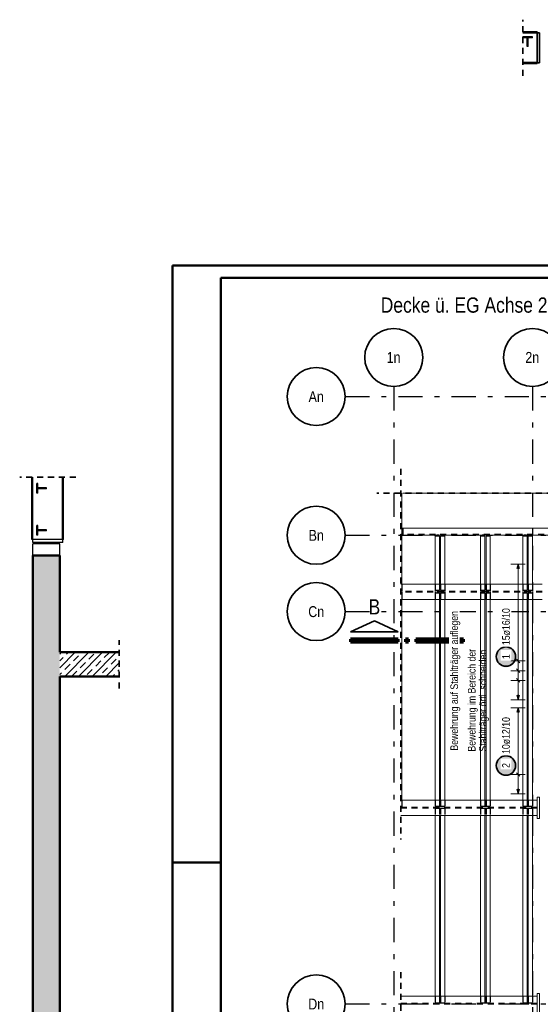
# Model space of a CAD drawing. Header units: millimetres. Extents: x -5 to 113, y -26 to 51.
# Tile 7 of 31: x -3 to 8, y 27 to 47. Entities that reach past the tile are written whole.
import ezdxf
from ezdxf.enums import TextEntityAlignment as Align

# ---------------------------------------------------------------- set-up
doc = ezdxf.new("R2010")
doc.units = ezdxf.units.MM
doc.linetypes.add('DASHDOTX2', pattern=[2, 1, -0.5, 0, -0.5])
doc.linetypes.add('HIDDEN', pattern=[0.375, 0.25, -0.125])
for name, color, linetype, lineweight in [('Achsen', 7, 'Continuous', 20), ('Mattenbewehrung', 7, 'Continuous', 20), ('Schraffuren', 7, 'Continuous', 20), ('Stabstahl', 7, 'Continuous', 20)]:
    doc.layers.add(name, color=color, linetype=linetype, lineweight=lineweight)
doc.styles.add('Arial Narrow', font='ARIALN.TTF')
pattern_1 = [(45, (0, 0), (-0.1414214, 0.1414214), [0.15, -0.1]), (45, (-0.07071, 0.07071), (-0.1414214, 0.1414214), [])]

msp = doc.modelspace()

# ---------------------------------------------------------------- hatches: boundary and pattern name
at = {"layer": 'Schraffuren', "lineweight": 13, "true_color": 0x4682b4}
for points in [[(7.35723, 46.766708), (7.44623, 46.766708), (7.44623, 46.788708), (7.24623, 46.788708), (7.24623, 46.766708), (7.33523, 46.766708), (7.33523, 46.588708), (7.35723, 46.588708)], [(-2.789944, 37.429203), (-2.611944, 37.429203), (-2.611944, 37.451203), (-2.789944, 37.451203), (-2.789944, 37.540203), (-2.811944, 37.540203), (-2.811944, 37.340203), (-2.789944, 37.340203)], [(-2.789944, 36.559203), (-2.611944, 36.559203), (-2.611944, 36.581203), (-2.789944, 36.581203), (-2.789944, 36.670203), (-2.811944, 36.670203), (-2.811944, 36.470203), (-2.789944, 36.470203)]]:
    msp.add_hatch(color=145, dxfattribs=at).paths.add_polyline_path(points)
at = {"layer": 'Schraffuren', "lineweight": 13}
h = msp.add_hatch(dxfattribs=at)
h.set_pattern_fill('bB', color=6, scale=0.01, angle=45, style=0, pattern_type=2)
h.set_pattern_definition(pattern_1)
h.paths.add_polyline_path([(-2.893356, 6.630196), (-2.333356, 6.630196), (-2.333356, 36.050203), (-2.893356, 36.050203)])
h = msp.add_hatch(dxfattribs=at)
h.set_pattern_fill('bB', color=6, scale=0.01, angle=45, style=0, pattern_type=2)
h.set_pattern_definition(pattern_1)
h.paths.add_polyline_path([(-1.10259, 33.550196), (-1.10259, 34.050196), (-2.333344, 34.050196), (-2.333344, 33.550196)])
at = {"layer": 'Stabstahl', "lineweight": 25, "true_color": 0xffffff}
for points in [[(7.12, 33.958329), (7.119866, 33.966007), (7.119464, 33.973675), (7.118795, 33.981325), (7.117859, 33.988947), (7.116658, 33.996531), (7.115192, 34.004069), (7.113465, 34.011551), (7.111478, 34.018969), (7.109232, 34.026312), (7.106732, 34.033573), (7.10398, 34.040742), (7.10098, 34.047811), (7.097735, 34.05477), (7.094248, 34.061612), (7.090526, 34.068329), (7.086571, 34.074911), (7.082388, 34.081351), (7.077984, 34.087641), (7.073362, 34.093774), (7.06853, 34.099742), (7.063492, 34.105537), (7.058255, 34.111154), (7.052825, 34.116583), (7.047209, 34.121821), (7.041413, 34.126858), (7.035446, 34.131691), (7.029313, 34.136312), (7.023022, 34.140717), (7.016582, 34.144899), (7.01, 34.148854), (7.003284, 34.152577), (6.996442, 34.156063), (6.989482, 34.159309), (6.982413, 34.162309), (6.975244, 34.165061), (6.967984, 34.167561), (6.96064, 34.169806), (6.953223, 34.171794), (6.945741, 34.173521), (6.938203, 34.174986), (6.930618, 34.176188), (6.922996, 34.177123), (6.915346, 34.177793), (6.907678, 34.178195), (6.9, 34.178329), (6.892322, 34.178195), (6.884654, 34.177793), (6.877004, 34.177123), (6.869382, 34.176188), (6.861797, 34.174986), (6.854259, 34.173521), (6.846777, 34.171794), (6.83936, 34.169806), (6.832016, 34.167561), (6.824756, 34.165061), (6.817587, 34.162309), (6.810518, 34.159309), (6.803558, 34.156063), (6.796716, 34.152577), (6.79, 34.148854), (6.783418, 34.144899), (6.776978, 34.140717), (6.770687, 34.136312), (6.764554, 34.131691), (6.758587, 34.126858), (6.752791, 34.121821), (6.747175, 34.116583), (6.741745, 34.111154), (6.736508, 34.105537), (6.73147, 34.099742), (6.726638, 34.093774), (6.722016, 34.087641), (6.717612, 34.081351), (6.713429, 34.074911), (6.709474, 34.068329), (6.705752, 34.061612), (6.702265, 34.05477), (6.69902, 34.047811), (6.69602, 34.040742), (6.693268, 34.033573), (6.690768, 34.026312), (6.688522, 34.018969), (6.686535, 34.011551), (6.684808, 34.004069), (6.683342, 33.996531), (6.682141, 33.988947), (6.681205, 33.981325), (6.680536, 33.973675), (6.680134, 33.966007), (6.68, 33.958329), (6.680134, 33.950651), (6.680536, 33.942982), (6.681205, 33.935332), (6.682141, 33.927711), (6.683342, 33.920126), (6.684808, 33.912588), (6.686535, 33.905106), (6.688522, 33.897688), (6.690768, 33.890345), (6.693268, 33.883084), (6.69602, 33.875915), (6.69902, 33.868847), (6.702265, 33.861887), (6.705752, 33.855045), (6.709474, 33.848329), (6.713429, 33.841746), (6.717612, 33.835306), (6.722016, 33.829016), (6.726638, 33.822883), (6.73147, 33.816915), (6.736508, 33.81112), (6.741745, 33.805504), (6.747175, 33.800074), (6.752791, 33.794837), (6.758587, 33.789799), (6.764554, 33.784966), (6.770687, 33.780345), (6.776978, 33.77594), (6.783418, 33.771758), (6.79, 33.767803), (6.796716, 33.76408), (6.803558, 33.760594), (6.810518, 33.757349), (6.817587, 33.754348), (6.824756, 33.751596), (6.832016, 33.749096), (6.83936, 33.746851), (6.846777, 33.744864), (6.854259, 33.743136), (6.861797, 33.741671), (6.869382, 33.74047), (6.877004, 33.739534), (6.884654, 33.738865), (6.892322, 33.738463), (6.9, 33.738329), (6.907678, 33.738463), (6.915346, 33.738865), (6.922996, 33.739534), (6.930618, 33.74047), (6.938203, 33.741671), (6.945741, 33.743136), (6.953223, 33.744864), (6.96064, 33.746851), (6.967984, 33.749096), (6.975244, 33.751596), (6.982413, 33.754348), (6.989482, 33.757349), (6.996442, 33.760594), (7.003284, 33.76408), (7.01, 33.767803), (7.016582, 33.771758), (7.023022, 33.77594), (7.029313, 33.780345), (7.035446, 33.784966), (7.041413, 33.789799), (7.047209, 33.794837), (7.052825, 33.800074), (7.058255, 33.805504), (7.063492, 33.81112), (7.06853, 33.816915), (7.073362, 33.822883), (7.077984, 33.829016), (7.082388, 33.835306), (7.086571, 33.841746), (7.090526, 33.848329), (7.094248, 33.855045), (7.097735, 33.861887), (7.10098, 33.868847), (7.10398, 33.875915), (7.106732, 33.883084), (7.109232, 33.890345), (7.111478, 33.897688), (7.113465, 33.905106), (7.115192, 33.912588), (7.116658, 33.920126), (7.117859, 33.927711), (7.118795, 33.935332), (7.119464, 33.942982)], [(7.12001, 31.704833), (7.119876, 31.712511), (7.119475, 31.72018), (7.118805, 31.727829), (7.117869, 31.735451), (7.116668, 31.743036), (7.115203, 31.750574), (7.113476, 31.758056), (7.111488, 31.765473), (7.109243, 31.772817), (7.106743, 31.780078), (7.103991, 31.787247), (7.10099, 31.794315), (7.097745, 31.801275), (7.094259, 31.808117), (7.090536, 31.814833), (7.086581, 31.821415), (7.082399, 31.827856), (7.077994, 31.834146), (7.073373, 31.840279), (7.06854, 31.846246), (7.063502, 31.852042), (7.058265, 31.857658), (7.052835, 31.863088), (7.047219, 31.868325), (7.041424, 31.873363), (7.035456, 31.878196), (7.029323, 31.882817), (7.023033, 31.887221), (7.016593, 31.891404), (7.01001, 31.895359), (7.003294, 31.899082), (6.996452, 31.902568), (6.989493, 31.905813), (6.982424, 31.908814), (6.975255, 31.911566), (6.967994, 31.914066), (6.960651, 31.916311), (6.953233, 31.918298), (6.945751, 31.920026), (6.938213, 31.921491), (6.930629, 31.922692), (6.923007, 31.923628), (6.915357, 31.924297), (6.907688, 31.924699), (6.90001, 31.924833), (6.892333, 31.924699), (6.884664, 31.924297), (6.877014, 31.923628), (6.869392, 31.922692), (6.861808, 31.921491), (6.85427, 31.920026), (6.846788, 31.918298), (6.83937, 31.916311), (6.832027, 31.914066), (6.824766, 31.911566), (6.817597, 31.908814), (6.810528, 31.905813), (6.803569, 31.902568), (6.796727, 31.899082), (6.79001, 31.895359), (6.783428, 31.891404), (6.776988, 31.887221), (6.770698, 31.882817), (6.764565, 31.878196), (6.758597, 31.873363), (6.752802, 31.868325), (6.747186, 31.863088), (6.741756, 31.857658), (6.736519, 31.852042), (6.731481, 31.846246), (6.726648, 31.840279), (6.722027, 31.834146), (6.717622, 31.827856), (6.71344, 31.821415), (6.709485, 31.814833), (6.705762, 31.808117), (6.702276, 31.801275), (6.69903, 31.794315), (6.69603, 31.787247), (6.693278, 31.780078), (6.690778, 31.772817), (6.688533, 31.765473), (6.686545, 31.758056), (6.684818, 31.750574), (6.683353, 31.743036), (6.682151, 31.735451), (6.681216, 31.727829), (6.680546, 31.72018), (6.680144, 31.712511), (6.68001, 31.704833), (6.680144, 31.697155), (6.680546, 31.689487), (6.681216, 31.681837), (6.682151, 31.674215), (6.683353, 31.666631), (6.684818, 31.659093), (6.686545, 31.65161), (6.688533, 31.644193), (6.690778, 31.636849), (6.693278, 31.629589), (6.69603, 31.62242), (6.69903, 31.615351), (6.702276, 31.608392), (6.705762, 31.601549), (6.709485, 31.594833), (6.71344, 31.588251), (6.717622, 31.581811), (6.722027, 31.57552), (6.726648, 31.569388), (6.731481, 31.56342), (6.736519, 31.557624), (6.741756, 31.552008), (6.747186, 31.546578), (6.752802, 31.541341), (6.758597, 31.536303), (6.764565, 31.531471), (6.770698, 31.526849), (6.776988, 31.522445), (6.783428, 31.518263), (6.79001, 31.514308), (6.796727, 31.510585), (6.803569, 31.507099), (6.810528, 31.503853), (6.817597, 31.500853), (6.824766, 31.498101), (6.832027, 31.495601), (6.83937, 31.493356), (6.846788, 31.491368), (6.85427, 31.489641), (6.861808, 31.488176), (6.869392, 31.486974), (6.877014, 31.486038), (6.884664, 31.485369), (6.892333, 31.484967), (6.90001, 31.484833), (6.907688, 31.484967), (6.915357, 31.485369), (6.923007, 31.486038), (6.930629, 31.486974), (6.938213, 31.488176), (6.945751, 31.489641), (6.953233, 31.491368), (6.960651, 31.493356), (6.967994, 31.495601), (6.975255, 31.498101), (6.982424, 31.500853), (6.989493, 31.503853), (6.996452, 31.507099), (7.003294, 31.510585), (7.01001, 31.514308), (7.016593, 31.518263), (7.023033, 31.522445), (7.029323, 31.526849), (7.035456, 31.531471), (7.041424, 31.536303), (7.047219, 31.541341), (7.052835, 31.546578), (7.058265, 31.552008), (7.063502, 31.557624), (7.06854, 31.56342), (7.073373, 31.569388), (7.077994, 31.57552), (7.082399, 31.581811), (7.086581, 31.588251), (7.090536, 31.594833), (7.094259, 31.601549), (7.097745, 31.608392), (7.10099, 31.615351), (7.103991, 31.62242), (7.106743, 31.629589), (7.109243, 31.636849), (7.111488, 31.644193), (7.113476, 31.65161), (7.115203, 31.659093), (7.116668, 31.666631), (7.117869, 31.674215), (7.118805, 31.681837), (7.119475, 31.689487)]]:
    msp.add_hatch(color=7, dxfattribs=at).paths.add_polyline_path(points)

# ---------------------------------------------------------------- linework, layer by layer
at = {"color": 2, "linetype": 'HIDDEN', "lineweight": 35, "ltscale": 0.5}
for p, q in [((7.24623, 45.980108), (7.24623, 47.140108)), ((4.72623, 37.844906), (4.72623, 30.170923)), ((-2.003342, 37.673044), (-3.163342, 37.673044)), ((45.667387, 37.344906), (4.22623, 37.344906)), ((-1.10259, 33.300196), (-1.10259, 34.300196)), ((4.72623, 27.430923), (4.72623, 26.110923))]:
    msp.add_line(p, q, dxfattribs=at)
at = {"color": 4, "linetype": 'Continuous', "lineweight": 50}
for p, q in [((95, 42.05), (0, 42.05)), ((0, 42.05), (0, 0)), ((94.75, 41.8), (1, 41.8)), ((1, 41.8), (1, 0.25)), ((-2.893356, 20.784877), (-2.893356, 36.050203)), ((-2.333342, 36.050203), (-2.893356, 36.050203)), ((-2.333356, 34.050196), (-2.333356, 36.050203)), ((-1.10259, 34.050196), (-2.333344, 34.050196)), ((-2.333356, 20.784677), (-2.333356, 33.550196)), ((-1.10259, 33.550196), (-2.333344, 33.550196))]:
    msp.add_line(p, q, dxfattribs=at)
at = {"color": 7, "linetype": 'Continuous', "lineweight": 18}
for p, q in [((4.74623, 37.344906), (4.74623, 35.459469)), ((4.76523, 37.344906), (4.76523, 37.340203)), ((8.45775, 37.340203), (4.76523, 37.340203)), ((8.45775, 36.620203), (4.74623, 36.620203)), ((8.45775, 36.470203), (4.74623, 36.470203)), ((5.43623, 36.470203), (5.43623, 36.450203)), ((5.52523, 36.450203), (5.43623, 36.450203)), ((5.43623, 36.450203), (5.43623, 35.459469)), ((5.52523, 36.450203), (5.52523, 35.459469)), ((5.63623, 36.450203), (5.54723, 36.450203)), ((5.54723, 36.450203), (5.54723, 35.459469)), ((5.63623, 36.470203), (5.63623, 36.450203)), ((6.37623, 36.470203), (6.37623, 36.450203)), ((6.46523, 36.450203), (6.37623, 36.450203)), ((6.37623, 36.450203), (6.37623, 35.459469)), ((6.46523, 36.450203), (6.46523, 35.459469)), ((6.57623, 36.450203), (6.48723, 36.450203)), ((6.48723, 36.450203), (6.48723, 35.459469)), ((6.57623, 36.470203), (6.57623, 36.450203)), ((6.57623, 36.450203), (6.57623, 35.459469)), ((7.24623, 36.470203), (7.24623, 36.450203)), ((7.33523, 36.450203), (7.24623, 36.450203)), ((7.24623, 36.450203), (7.24623, 35.459469)), ((7.33523, 36.450203), (7.33523, 35.459469)), ((7.44623, 36.450203), (7.35723, 36.450203)), ((7.35723, 36.450203), (7.35723, 35.459469)), ((7.44623, 36.470203), (7.44623, 36.450203)), ((7.44623, 36.450203), (7.44623, 35.459469)), ((4.74623, 35.139469), (4.74623, 30.990923)), ((5.43623, 35.139469), (5.43623, 30.990923)), ((5.52523, 35.139469), (5.52523, 30.990923)), ((5.54723, 35.139469), (5.54723, 30.990923)), ((7.24623, 35.139469), (7.24623, 30.990923)), ((7.33523, 35.139469), (7.33523, 30.990923)), ((7.35723, 35.139469), (7.35723, 30.990923)), ((7.44623, 35.139469), (7.44623, 30.990923)), ((7.54623, 30.990923), (4.72623, 30.990923)), ((7.59623, 31.050196), (7.54623, 31.050196)), ((7.54623, 31.050196), (7.54623, 30.990923)), ((7.54623, 30.990923), (7.54623, 30.670923)), ((7.59623, 31.050196), (7.59623, 30.610196)), ((7.54623, 30.670923), (4.72623, 30.670923)), ((5.43623, 30.670923), (5.43623, 26.930923)), ((5.52523, 30.670923), (5.52523, 26.930923)), ((5.54723, 30.670923), (5.54723, 26.930923)), ((5.63623, 30.670923), (5.63623, 26.930923)), ((6.37623, 30.670923), (6.37623, 26.930923)), ((6.46523, 30.670923), (6.46523, 26.930923)), ((6.48723, 30.670923), (6.48723, 26.930923)), ((6.57623, 30.670923), (6.57623, 26.930923)), ((7.24623, 30.670923), (7.24623, 26.930923)), ((7.33523, 30.670923), (7.33523, 26.930923)), ((7.35723, 30.670923), (7.35723, 26.930923)), ((7.44623, 30.670923), (7.44623, 26.930923)), ((7.54623, 30.670923), (7.54623, 30.610196)), ((7.59623, 30.610196), (7.54623, 30.610196)), ((7.54623, 26.930923), (4.72623, 26.930923)), ((7.59623, 26.990196), (7.54623, 26.990196)), ((7.54623, 26.990196), (7.54623, 26.930923)), ((7.54623, 26.930923), (7.54623, 26.610923)), ((7.59623, 26.990196), (7.59623, 26.550196))]:
    msp.add_line(p, q, dxfattribs=at)
at = {"color": 3, "linetype": 'HIDDEN', "lineweight": 25, "ltscale": 0.5}
for p, q in [((4.74623, 36.620203), (4.72623, 36.620203)), ((8.59025, 36.487203), (4.72623, 36.487203)), ((4.76523, 36.620203), (4.76523, 36.487203)), ((4.76523, 36.487203), (4.76523, 36.470203)), ((5.474229, 36.487203), (5.47423, 36.470203)), ((5.498229, 36.487203), (5.49823, 36.470203)), ((5.574229, 36.487203), (5.57423, 36.470203)), ((5.598229, 36.487203), (5.59823, 36.470203)), ((6.414229, 36.487203), (6.41423, 36.470203)), ((6.438229, 36.487203), (6.43823, 36.470203)), ((6.514229, 36.487203), (6.51423, 36.470203)), ((6.538229, 36.487203), (6.53823, 36.470203)), ((7.284229, 36.487203), (7.28423, 36.470203)), ((7.308229, 36.487203), (7.30823, 36.470203)), ((7.384229, 36.487203), (7.38423, 36.470203)), ((7.408229, 36.487203), (7.40823, 36.470203)), ((4.74623, 36.470203), (4.72623, 36.470203)), ((5.47423, 36.470203), (5.47423, 36.450203)), ((5.49823, 36.470203), (5.49823, 36.450203)), ((5.57423, 36.470203), (5.57423, 36.450203)), ((5.59823, 36.470203), (5.59823, 36.450203)), ((6.41423, 36.470203), (6.41423, 36.450203)), ((6.43823, 36.470203), (6.43823, 36.450203)), ((6.51423, 36.470203), (6.51423, 36.450203)), ((6.53823, 36.470203), (6.53823, 36.450203)), ((7.28423, 36.470203), (7.28423, 36.450203)), ((7.30823, 36.470203), (7.30823, 36.450203)), ((7.38423, 36.470203), (7.38423, 36.450203)), ((7.40823, 36.470203), (7.40823, 36.450203)), ((4.74623, 35.459469), (4.74623, 35.326969)), ((5.43623, 35.459469), (5.43623, 35.326969)), ((5.52523, 35.459469), (5.52523, 35.326969)), ((5.54723, 35.459469), (5.54723, 35.326969)), ((6.37623, 35.459469), (6.37623, 35.326969)), ((6.46523, 35.459469), (6.46523, 35.326969)), ((6.48723, 35.459469), (6.48723, 35.326969)), ((6.57623, 35.459469), (6.57623, 35.326969)), ((7.24623, 35.459469), (7.24623, 35.326969)), ((7.33523, 35.459469), (7.33523, 35.326969)), ((7.35723, 35.459469), (7.35723, 35.326969)), ((7.44623, 35.459469), (7.44623, 35.326969)), ((4.74623, 35.326969), (4.72623, 35.326969)), ((4.74623, 35.271969), (4.72623, 35.271969)), ((4.74623, 35.326969), (4.74623, 35.306969)), ((4.74623, 35.291969), (4.74623, 35.271969)), ((4.74623, 35.271969), (4.74623, 35.139469)), ((5.52523, 35.326969), (5.43623, 35.326969)), ((5.43623, 35.326969), (5.43623, 35.306969)), ((5.43623, 35.291969), (5.43623, 35.271969)), ((5.52523, 35.271969), (5.43623, 35.271969)), ((5.43623, 35.271969), (5.43623, 35.139469)), ((5.474229, 35.314091), (5.475147, 35.314091)), ((5.474229, 35.31397), (5.475138, 35.31397)), ((5.474235, 35.31397), (5.474235, 35.306969)), ((5.474235, 35.306969), (5.474235, 35.291969)), ((5.474235, 35.291969), (5.474235, 35.271969)), ((5.477736, 35.313922), (5.475138, 35.313922)), ((5.475147, 35.314), (5.477753, 35.314)), ((5.477736, 35.31397), (5.481626, 35.31397)), ((5.481648, 35.31397), (5.477753, 35.31397)), ((5.486241, 35.31397), (5.481648, 35.31397)), ((5.490833, 35.31397), (5.486241, 35.31397)), ((5.494706, 35.31397), (5.490833, 35.31397)), ((5.490833, 35.31397), (5.494723, 35.31397)), ((5.494706, 35.313999), (5.497311, 35.313999)), ((5.497321, 35.313923), (5.494723, 35.313922)), ((5.497311, 35.314089), (5.498229, 35.314089)), ((5.497321, 35.313972), (5.498229, 35.313972)), ((5.498235, 35.31397), (5.498235, 35.306969)), ((5.498235, 35.306969), (5.498235, 35.291969)), ((5.498235, 35.291969), (5.498235, 35.271969)), ((5.52523, 35.271969), (5.52523, 35.139469)), ((5.54723, 35.271969), (5.54723, 35.139469)), ((5.574229, 35.314084), (5.575147, 35.314084)), ((5.574229, 35.313977), (5.575138, 35.313977)), ((5.574235, 35.31397), (5.574235, 35.306969)), ((5.574235, 35.306969), (5.574235, 35.291969)), ((5.574235, 35.291969), (5.574235, 35.271969)), ((5.577736, 35.313925), (5.575138, 35.313924)), ((5.575147, 35.313998), (5.577753, 35.313998)), ((5.577736, 35.313971), (5.581626, 35.313971)), ((5.581648, 35.31397), (5.577753, 35.313969)), ((5.586241, 35.31397), (5.581648, 35.31397)), ((5.590833, 35.31397), (5.586241, 35.31397)), ((5.590833, 35.313972), (5.594723, 35.313972)), ((5.594706, 35.31397), (5.590833, 35.31397)), ((5.594706, 35.313998), (5.597311, 35.313998)), ((5.597321, 35.313925), (5.594723, 35.313925)), ((5.597311, 35.314083), (5.598229, 35.314083)), ((5.597321, 35.313979), (5.598229, 35.313979)), ((5.598235, 35.31397), (5.598235, 35.306969)), ((5.598235, 35.306969), (5.598235, 35.291969)), ((5.598235, 35.291969), (5.598235, 35.271969)), ((6.46523, 35.326969), (6.37623, 35.326969)), ((6.37623, 35.326969), (6.37623, 35.306969)), ((6.37623, 35.291969), (6.37623, 35.271969)), ((6.46523, 35.271969), (6.37623, 35.271969)), ((6.37623, 35.271969), (6.37623, 35.139469)), ((6.414229, 35.314038), (6.415138, 35.314038)), ((6.414229, 35.314032), (6.415147, 35.314032)), ((6.414235, 35.31397), (6.414235, 35.306969)), ((6.414235, 35.306969), (6.414235, 35.291969)), ((6.414235, 35.291969), (6.414235, 35.271969)), ((6.417736, 35.313945), (6.415138, 35.313945)), ((6.415147, 35.313985), (6.417753, 35.313985)), ((6.417736, 35.313983), (6.421626, 35.313983)), ((6.421648, 35.313966), (6.417753, 35.313966)), ((6.426241, 35.313966), (6.421648, 35.313966)), ((6.430833, 35.313966), (6.426241, 35.313966)), ((6.430833, 35.313983), (6.434723, 35.313983)), ((6.434706, 35.313966), (6.430833, 35.313966)), ((6.434706, 35.313985), (6.437311, 35.313985)), ((6.437321, 35.313946), (6.434723, 35.313946)), ((6.437311, 35.314031), (6.438229, 35.314031)), ((6.437321, 35.31404), (6.438229, 35.31404)), ((6.438235, 35.31397), (6.438235, 35.306969)), ((6.438235, 35.306969), (6.438235, 35.291969)), ((6.438235, 35.291969), (6.438235, 35.271969)), ((6.46523, 35.271969), (6.46523, 35.139469)), ((6.57623, 35.326969), (6.48723, 35.326969)), ((6.57623, 35.271969), (6.48723, 35.271969)), ((6.48723, 35.271969), (6.48723, 35.139469)), ((6.514229, 35.314045), (6.515138, 35.314045)), ((6.514229, 35.314026), (6.515147, 35.314026)), ((6.514235, 35.31397), (6.514235, 35.306969)), ((6.514235, 35.306969), (6.514235, 35.291969)), ((6.514235, 35.291969), (6.514235, 35.271969)), ((6.517736, 35.313948), (6.515138, 35.313948)), ((6.515147, 35.313984), (6.517753, 35.313984)), ((6.517736, 35.313984), (6.521626, 35.313984)), ((6.521648, 35.313966), (6.517753, 35.313965)), ((6.526241, 35.313966), (6.521648, 35.313966)), ((6.530833, 35.313966), (6.526241, 35.313966)), ((6.530833, 35.313984), (6.534723, 35.313984)), ((6.534706, 35.313966), (6.530833, 35.313966)), ((6.534706, 35.313983), (6.537311, 35.313983)), ((6.537321, 35.313948), (6.534723, 35.313948)), ((6.537311, 35.314024), (6.538229, 35.314024)), ((6.537321, 35.314047), (6.538229, 35.314047)), ((6.538235, 35.31397), (6.538235, 35.306969)), ((6.538235, 35.306969), (6.538235, 35.291969)), ((6.538235, 35.291969), (6.538235, 35.271969)), ((6.57623, 35.326969), (6.57623, 35.306969)), ((6.57623, 35.291969), (6.57623, 35.271969)), ((6.57623, 35.271969), (6.57623, 35.139469)), ((7.33523, 35.326969), (7.24623, 35.326969)), ((7.24623, 35.326969), (7.24623, 35.306969)), ((7.24623, 35.291969), (7.24623, 35.271969)), ((7.33523, 35.271969), (7.24623, 35.271969)), ((7.24623, 35.271969), (7.24623, 35.139469)), ((7.284229, 35.314101), (7.285138, 35.314101)), ((7.284229, 35.313978), (7.285147, 35.313978)), ((7.284235, 35.31397), (7.284235, 35.306969)), ((7.284235, 35.306969), (7.284235, 35.291969)), ((7.284235, 35.291969), (7.284235, 35.271969)), ((7.287736, 35.313967), (7.285138, 35.313967)), ((7.285147, 35.313972), (7.287753, 35.313972)), ((7.287736, 35.313995), (7.291626, 35.313995)), ((7.291648, 35.313962), (7.287753, 35.313962)), ((7.296241, 35.313962), (7.291648, 35.313962)), ((7.300833, 35.313962), (7.296241, 35.313962)), ((7.300833, 35.313995), (7.304723, 35.313995)), ((7.304706, 35.313962), (7.300833, 35.313962)), ((7.304706, 35.313972), (7.307311, 35.313972)), ((7.307321, 35.313967), (7.304723, 35.313967)), ((7.307311, 35.313976), (7.308229, 35.313976)), ((7.307321, 35.314103), (7.308229, 35.314103)), ((7.308235, 35.31397), (7.308235, 35.306969)), ((7.308235, 35.306969), (7.308235, 35.291969)), ((7.308235, 35.291969), (7.308235, 35.271969)), ((7.33523, 35.271969), (7.33523, 35.139469)), ((7.44623, 35.326969), (7.35723, 35.326969)), ((7.44623, 35.271969), (7.35723, 35.271969)), ((7.35723, 35.271969), (7.35723, 35.139469)), ((7.384229, 35.314108), (7.385138, 35.314108)), ((7.384229, 35.313971), (7.385147, 35.313971)), ((7.384235, 35.31397), (7.384235, 35.306969)), ((7.384235, 35.306969), (7.384235, 35.291969)), ((7.384235, 35.291969), (7.384235, 35.271969)), ((7.387736, 35.313969), (7.385138, 35.313969)), ((7.385147, 35.31397), (7.387753, 35.31397)), ((7.387736, 35.313996), (7.391626, 35.313996)), ((7.391648, 35.313962), (7.387753, 35.313962)), ((7.396241, 35.313962), (7.391648, 35.313962)), ((7.400833, 35.313962), (7.396241, 35.313962)), ((7.400833, 35.313996), (7.404723, 35.313996)), ((7.404706, 35.313962), (7.400833, 35.313962)), ((7.404706, 35.31397), (7.407311, 35.31397)), ((7.407321, 35.31397), (7.404723, 35.31397)), ((7.407311, 35.31397), (7.408229, 35.31397)), ((7.407321, 35.31411), (7.408229, 35.31411)), ((7.408235, 35.31397), (7.408235, 35.306969)), ((7.408235, 35.306969), (7.408235, 35.291969)), ((7.408235, 35.291969), (7.408235, 35.271969)), ((7.44623, 35.326969), (7.44623, 35.306969)), ((7.44623, 35.291969), (7.44623, 35.271969)), ((7.44623, 35.271969), (7.44623, 35.139469)), ((4.74623, 30.990923), (4.74623, 30.858423)), ((5.43623, 30.990923), (5.43623, 30.858423)), ((5.52523, 30.990923), (5.52523, 30.858423)), ((5.54723, 30.990923), (5.54723, 30.858423)), ((5.63623, 30.990923), (5.63623, 30.858423)), ((6.37623, 30.990923), (6.37623, 30.858423)), ((6.46523, 30.990923), (6.46523, 30.858423)), ((6.48723, 30.990923), (6.48723, 30.858423)), ((6.57623, 30.990923), (6.57623, 30.858423)), ((7.24623, 30.990923), (7.24623, 30.858423)), ((7.33523, 30.990923), (7.33523, 30.858423)), ((7.35723, 30.990923), (7.35723, 30.858423)), ((7.44623, 30.990923), (7.44623, 30.858423)), ((4.74623, 30.858423), (4.72623, 30.858423)), ((7.54623, 30.838423), (4.72623, 30.838423)), ((7.54623, 30.823423), (4.72623, 30.823423)), ((4.74623, 30.858423), (4.74623, 30.838423)), ((5.52523, 30.858423), (5.43623, 30.858423)), ((5.52523, 30.813823), (5.43623, 30.813823)), ((5.43623, 30.813823), (5.43623, 30.670923)), ((5.54723, 30.858423), (5.52523, 30.858423)), ((5.54723, 30.813823), (5.52523, 30.813823)), ((5.52523, 30.813823), (5.52523, 30.670923)), ((5.63623, 30.858423), (5.54723, 30.858423)), ((5.63623, 30.813823), (5.54723, 30.813823)), ((5.54723, 30.813823), (5.54723, 30.670923)), ((5.63623, 30.813823), (5.63623, 30.670923)), ((6.46523, 30.858423), (6.37623, 30.858423)), ((6.46523, 30.813823), (6.37623, 30.813823)), ((6.37623, 30.813823), (6.37623, 30.670923)), ((6.48723, 30.858423), (6.46523, 30.858423)), ((6.48723, 30.813823), (6.46523, 30.813823)), ((6.46523, 30.813823), (6.46523, 30.670923)), ((6.57623, 30.858423), (6.48723, 30.858423)), ((6.57623, 30.813823), (6.48723, 30.813823)), ((6.48723, 30.813823), (6.48723, 30.670923)), ((6.57623, 30.813823), (6.57623, 30.670923)), ((7.33523, 30.858423), (7.24623, 30.858423)), ((7.33523, 30.813823), (7.24623, 30.813823)), ((7.24623, 30.813823), (7.24623, 30.670923)), ((7.35723, 30.858423), (7.33523, 30.858423)), ((7.35723, 30.813823), (7.33523, 30.813823)), ((7.33523, 30.813823), (7.33523, 30.670923)), ((7.44623, 30.858423), (7.35723, 30.858423)), ((7.44623, 30.813823), (7.35723, 30.813823)), ((7.35723, 30.813823), (7.35723, 30.670923)), ((7.44623, 30.813823), (7.44623, 30.670923)), ((5.43623, 26.930923), (5.43623, 26.788023)), ((5.52523, 26.930923), (5.52523, 26.788023)), ((5.54723, 26.930923), (5.54723, 26.788023)), ((5.63623, 26.930923), (5.63623, 26.788023)), ((6.37623, 26.930923), (6.37623, 26.788023)), ((6.46523, 26.930923), (6.46523, 26.788023)), ((6.48723, 26.930923), (6.48723, 26.788023)), ((6.57623, 26.930923), (6.57623, 26.788023)), ((7.24623, 26.930923), (7.24623, 26.788023)), ((7.33523, 26.930923), (7.33523, 26.788023)), ((7.35723, 26.930923), (7.35723, 26.788023)), ((7.44623, 26.930923), (7.44623, 26.788023)), ((7.54623, 26.778423), (4.72623, 26.778423)), ((7.54623, 26.763423), (4.72623, 26.763423)), ((5.52523, 26.788023), (5.43623, 26.788023)), ((5.54723, 26.788023), (5.52523, 26.788023)), ((5.63623, 26.788023), (5.54723, 26.788023)), ((6.46523, 26.788023), (6.37623, 26.788023)), ((6.48723, 26.788023), (6.46523, 26.788023)), ((6.57623, 26.788023), (6.48723, 26.788023)), ((7.33523, 26.788023), (7.24623, 26.788023)), ((7.35723, 26.788023), (7.33523, 26.788023)), ((7.44623, 26.788023), (7.35723, 26.788023))]:
    msp.add_line(p, q, dxfattribs=at)
at = {"color": 2, "linetype": 'Continuous', "lineweight": 35}
for p, q in [((4.176382, 34.697846), (3.681398, 34.472848)), ((4.671388, 34.472848), (4.176382, 34.697846)), ((3.681398, 34.472848), (4.671388, 34.472848))]:
    msp.add_line(p, q, dxfattribs=at)
at = {"color": 1, "linetype": 'Continuous', "lineweight": 70}
for p, q in [((4.671388, 34.322846), (3.681398, 34.322846)), ((3.681398, 34.322846), (3.681398, 34.262837)), ((3.681398, 34.262837), (4.671388, 34.262837)), ((4.671388, 34.262837), (4.671388, 34.322846)), ((4.881399, 34.322846), (4.821386, 34.322846)), ((4.821386, 34.322846), (4.821386, 34.262837)), ((4.821386, 34.262837), (4.881399, 34.262837)), ((4.881399, 34.262837), (4.881399, 34.322846)), ((6.02139, 34.322846), (5.0314, 34.322846)), ((5.0314, 34.322846), (5.0314, 34.262837)), ((5.0314, 34.262837), (6.02139, 34.262837)), ((6.02139, 34.262837), (6.02139, 34.322846))]:
    msp.add_line(p, q, dxfattribs=at)
at = {"color": 4, "linetype": 'Continuous', "lineweight": 50, "ltscale": 0.2}
msp.add_line((0, 29.7), (1, 29.7), dxfattribs=at)
at = {"layer": 'Achsen', "color": 2, "linetype": 'Continuous', "lineweight": 35}
for p, q in [((7.54623, 46.890108), (7.24623, 46.890108)), ((7.54623, 46.867108), (7.24623, 46.867108)), ((7.54623, 46.870105), (7.54623, 46.890108)), ((7.59623, 46.870105), (7.54623, 46.870105)), ((7.54623, 46.250105), (7.54623, 46.870105)), ((7.59623, 46.250105), (7.59623, 46.870105)), ((7.54623, 46.253108), (7.24623, 46.253108)), ((7.54623, 46.230108), (7.24623, 46.230108)), ((7.59623, 46.250105), (7.54623, 46.250105)), ((7.54623, 46.230108), (7.54623, 46.250105))]:
    msp.add_line(p, q, dxfattribs=at)
at = {"layer": 'Achsen', "color": 3, "linetype": 'DASHDOTX2', "lineweight": 25, "ltscale": 0.5}
for p, q in [((4.577324, 39.55094), (4.577324, -0.69339)), ((7.447324, 39.55094), (7.447324, -0.69339)), ((3.573324, 39.340196), (49.410516, 39.340196)), ((3.573324, 36.470196), (49.410516, 36.470196)), ((3.573324, 34.890196), (49.410516, 34.890196)), ((3.573324, 26.770196), (49.410516, 26.770196))]:
    msp.add_line(p, q, dxfattribs=at)
at = {"layer": 'Achsen', "color": 3, "linetype": 'Continuous', "lineweight": 25}
for p, q in [((-2.913342, 36.380203), (-2.913342, 37.673044)), ((-2.890342, 36.380203), (-2.890342, 37.673044)), ((-2.276342, 36.380203), (-2.276342, 37.673044)), ((-2.253342, 36.380203), (-2.253342, 37.673044)), ((-2.893342, 36.380203), (-2.913342, 36.380203)), ((-2.893356, 36.320203), (-2.893356, 36.380203)), ((-2.893356, 36.050203), (-2.893356, 36.290203)), ((-2.273342, 36.380203), (-2.893342, 36.380203)), ((-2.273342, 36.320203), (-2.893342, 36.320203)), ((-2.333342, 36.290203), (-2.893342, 36.290203)), ((-2.333356, 36.050203), (-2.333356, 36.290203)), ((-2.273342, 36.320203), (-2.273342, 36.380203)), ((-2.253342, 36.380203), (-2.273342, 36.380203))]:
    msp.add_line(p, q, dxfattribs=at)
at = {"layer": 'Achsen', "color": 2, "linetype": 'Continuous', "lineweight": 35}
for centre in [(4.577324, 40.15094), (7.447324, 40.15094), (2.973324, 39.340196), (2.973324, 36.470196), (2.973324, 34.890196), (2.973324, 26.770196)]:
    msp.add_circle(centre, 0.6, dxfattribs=at)
at = {"layer": 'Mattenbewehrung', "color": 3, "linetype": 'Continuous', "lineweight": 25}
for p, q in [((7.44623, 46.788708), (7.24623, 46.788708)), ((7.24623, 46.766708), (7.24623, 46.788708)), ((7.33523, 46.766708), (7.24623, 46.766708)), ((7.33523, 46.588708), (7.33523, 46.766708)), ((7.44623, 46.766708), (7.35723, 46.766708)), ((7.35723, 46.588708), (7.35723, 46.766708)), ((7.44623, 46.766708), (7.44623, 46.788708)), ((7.35723, 46.588708), (7.33523, 46.588708)), ((-2.811944, 37.340203), (-2.811944, 37.540203)), ((-2.789944, 37.540203), (-2.811944, 37.540203)), ((-2.789944, 37.451203), (-2.789944, 37.540203)), ((-2.789944, 37.340203), (-2.811944, 37.340203)), ((-2.611944, 37.451203), (-2.789944, 37.451203)), ((-2.789944, 37.340203), (-2.789944, 37.429203)), ((-2.611944, 37.429203), (-2.789944, 37.429203)), ((-2.611944, 37.429203), (-2.611944, 37.451203)), ((-2.811944, 36.470203), (-2.811944, 36.670203)), ((-2.789944, 36.670203), (-2.811944, 36.670203)), ((-2.789944, 36.581203), (-2.789944, 36.670203)), ((-2.611944, 36.581203), (-2.789944, 36.581203)), ((-2.789944, 36.470203), (-2.789944, 36.559203)), ((-2.611944, 36.559203), (-2.789944, 36.559203)), ((-2.611944, 36.559203), (-2.611944, 36.581203)), ((-2.789944, 36.470203), (-2.811944, 36.470203))]:
    msp.add_line(p, q, dxfattribs=at)
at = {"layer": 'Stabstahl', "color": 5, "linetype": 'Continuous', "lineweight": 18, "ltscale": 0.5}
for p, q in [((7.3, 35.874574), (7, 35.874574)), ((7.15, 35.874574), (7.15, 33.066206)), ((7.3, 33.868597), (7, 33.868597)), ((7.3, 33.667999), (7, 33.667999)), ((7.3, 33.467401), (7, 33.467401)), ((7, 33.066206), (7.3, 33.066206)), ((7.30001, 32.898929), (7.00001, 32.898929)), ((7.15001, 31.122203), (7.15001, 32.898929)), ((7.00001, 31.517031), (7.30001, 31.517031)), ((7.00001, 31.122203), (7.30001, 31.122203))]:
    msp.add_line(p, q, dxfattribs=at)
at = {"layer": 'Stabstahl', "color": 3, "linetype": 'Continuous', "lineweight": 25, "ltscale": 0.5}
for p, q in [((7.15, 35.874574), (7.123205, 35.774574)), ((7.176795, 35.774574), (7.15, 35.874574)), ((7.185355, 33.833241), (7.114645, 33.903952)), ((7.185355, 33.632644), (7.114645, 33.703354)), ((7.185355, 33.432046), (7.114645, 33.502756)), ((7.123205, 33.166206), (7.15, 33.066206)), ((7.15, 33.066206), (7.176795, 33.166206)), ((7.15001, 32.898929), (7.123216, 32.798929)), ((7.176805, 32.798929), (7.15001, 32.898929)), ((7.114655, 31.552386), (7.185366, 31.481676)), ((7.123216, 31.222203), (7.15001, 31.122203)), ((7.15001, 31.122203), (7.176805, 31.222203))]:
    msp.add_line(p, q, dxfattribs=at)
at = {"layer": 'Stabstahl', "color": 2, "linetype": 'Continuous', "lineweight": 35, "ltscale": 0.5}
for centre in [(6.9, 33.958329), (6.90001, 31.704833)]:
    msp.add_circle(centre, 0.2, dxfattribs=at)

# ---------------------------------------------------------------- texts
at = {"color": 2, "lineweight": 35, "style": 'Arial Narrow'}
msp.add_text('Bewehrung im Bereich der', height=0.1575, rotation=90, dxfattribs=at).set_placement((6.270111, 31.993429))
at = {"layer": 'Achsen', "color": 4, "lineweight": 50, "style": 'Arial Narrow'}
for s, p in [('1n', (4.574124, 40.15094)), ('2n', (7.444124, 40.15094)), ('An', (2.973324, 39.338541)), ('Bn', (2.973324, 36.468541)), ('Cn', (2.973324, 34.890196)), ('Dn', (2.973324, 26.768541))]:
    msp.add_text(s, height=0.225, dxfattribs=at).set_placement(p, align=Align.MIDDLE_CENTER)
at = {"layer": 'Schraffuren', "color": 1, "lineweight": 70, "style": 'Arial Narrow'}
msp.add_text('B', height=0.315, dxfattribs=at).set_placement((4.056336, 34.830651))
at = {"layer": 'Stabstahl', "color": 1, "lineweight": 70, "style": 'Arial Narrow'}
msp.add_text('Decke ü. EG Achse 2n - 7n    - Obere Lage -   M. 1:25', height=0.315, dxfattribs=at).set_placement((4.308861, 41.07689))

# ---------------------------------------------------------------- next in the draw order: texts
at = {"color": 2, "lineweight": 35, "insert": (6.548781, 31.993429), "char_height": 0.1575, "attachment_point": 7, "rotation": 90, "line_spacing_factor": 0.9, "style": 'Arial Narrow', "bg_fill": 3, "box_fill_scale": 1.2, "bg_fill_color": 256, "bg_fill_true_color": 13158600, "bg_fill_transparency": 0}
msp.add_mtext('Stahlträger örtl. schneiden', dxfattribs=at)
at = {"layer": 'Schraffuren', "color": 2, "lineweight": 35, "insert": (5.954772, 32.0134), "char_height": 0.1575, "attachment_point": 7, "rotation": 90, "line_spacing_factor": 0.9, "style": 'Arial Narrow', "bg_fill": 3, "box_fill_scale": 1.2, "bg_fill_color": 256, "bg_fill_true_color": 13158600, "bg_fill_transparency": 0}
msp.add_mtext('Bewehrung auf Stahlträger auflegen', dxfattribs=at)
at = {"layer": 'Stabstahl', "color": 2, "lineweight": 35, "char_height": 0.1575, "attachment_point": 1, "rotation": 90, "line_spacing_factor": 0.9, "style": 'Arial Narrow', "bg_fill": 3, "box_fill_scale": 1.2, "bg_fill_color": 256, "bg_fill_true_color": 13158600, "bg_fill_transparency": 0}
for s, insert in [('15ø16/10', (6.82125, 34.198329)), ('1', (6.82125, 33.908716)), ('10ø12/10', (6.82126, 31.944833)), ('2', (6.82126, 31.655221))]:
    msp.add_mtext(s, dxfattribs=dict(at, insert=insert))

# ---------------------------------------------------------------- next in the draw order: linework, layer by layer
at = {"color": 7, "linetype": 'Continuous', "lineweight": 18}
for p, q in [((5.63623, 36.450203), (5.63623, 35.459469)), ((7.646531, 35.459469), (4.72623, 35.459469)), ((7.646531, 35.139469), (4.72623, 35.139469)), ((5.63623, 35.139469), (5.63623, 30.990923)), ((6.37623, 35.139469), (6.37623, 30.990923)), ((6.46523, 35.139469), (6.46523, 30.990923)), ((6.48723, 35.139469), (6.48723, 30.990923)), ((6.57623, 35.139469), (6.57623, 30.990923))]:
    msp.add_line(p, q, dxfattribs=at)
at = {"color": 3, "linetype": 'HIDDEN', "lineweight": 25, "ltscale": 0.5}
for p, q in [((5.63623, 35.459469), (5.63623, 35.326969)), ((7.646531, 35.306969), (4.72623, 35.306969)), ((7.646531, 35.291969), (4.72623, 35.291969)), ((5.63623, 35.326969), (5.54723, 35.326969)), ((5.63623, 35.271969), (5.54723, 35.271969)), ((5.63623, 35.326969), (5.63623, 35.306969)), ((5.63623, 35.291969), (5.63623, 35.271969)), ((5.63623, 35.271969), (5.63623, 35.139469))]:
    msp.add_line(p, q, dxfattribs=at)

doc.saveas('drawing.dxf')
